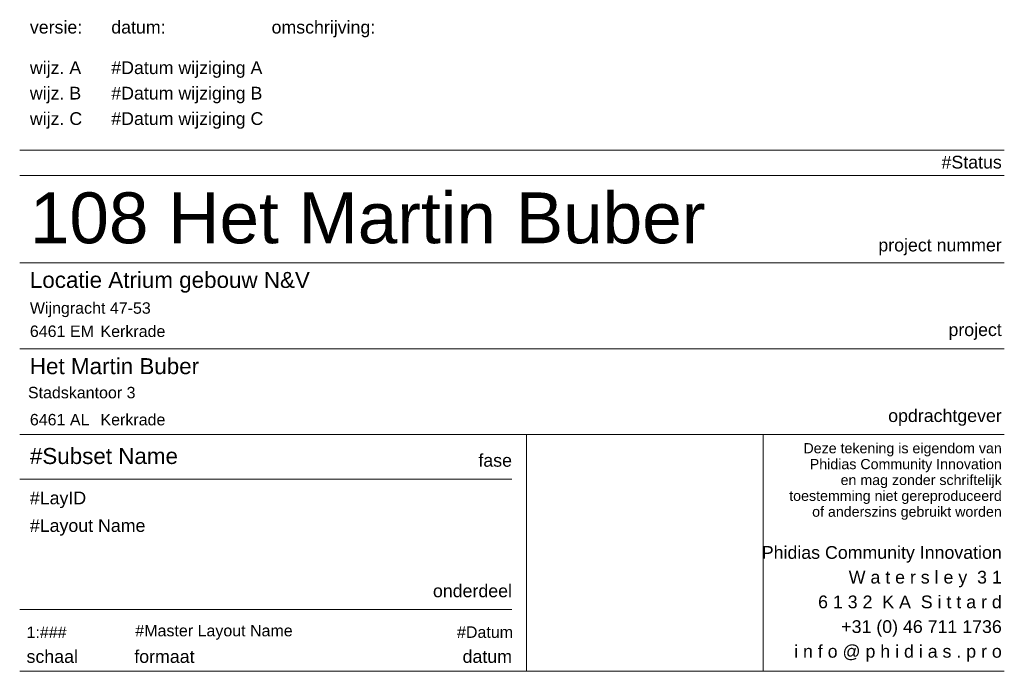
# Model space of a CAD drawing. Header units: millimetres. Extents: x -54205 to 242217, y -3415 to 61516.
# Tile 40 of 40: x 242023 to 242217, y -3415 to -3287. Entities that reach past the tile are written whole.
import ezdxf

# ---------------------------------------------------------------- set-up
doc = ezdxf.new("R2010")
doc.units = ezdxf.units.MM
doc.header["$MEASUREMENT"] = 0
doc.header["$XCLIPFRAME"] = 0
doc.styles.add('GENERATED_STYLE_1', font='arial.ttf')
picture_1 = doc.add_image_def('image1.png', size_in_pixel=(1076, 1160))

msp = doc.modelspace()

# ---------------------------------------------------------------- linework, layer by layer
at = {"color": 2, "linetype": 'Continuous', "lineweight": 0}
for points in [[(242217, -3312.3), (242023.49, -3312.3)], [(242023.49, -3317.3), (242217, -3317.3)], [(242023.49, -3334.4), (242217, -3334.4)], [(242023.49, -3351.3), (242217, -3351.3)], [(242023.49, -3368.19), (242217, -3368.19)], [(242123.12, -3368.19), (242123.12, -3414.69)], [(242169.62, -3368.19), (242169.62, -3414.69)], [(242023.49, -3376.94), (242120.24, -3376.94)], [(242023.49, -3402.58), (242120.24, -3402.58)], [(242023.49, -3414.69), (242217, -3414.69)]]:
    msp.add_lwpolyline(points, dxfattribs=at)

# ---------------------------------------------------------------- texts
at = {"color": 2, "linetype": 'Continuous', "lineweight": 0, "style": 'GENERATED_STYLE_1'}
for s, insert, char_height, attachment_point in [('\\A1;{\\pql;\\fArial|b0|i0|c0|p0;\\W1.000000;versie\\fArial|b0|i0|c0|p0;\\W1.000000;:}', (242025.49, -3286.87), 2.5, 1), ('\\A1;{\\pql;\\fArial|b0|i0|c0|p0;\\W1.000000;datum\\fArial|b0|i0|c0|p0;\\W1.000000;:}', (242041.49, -3286.87), 2.5, 1), ('\\A1;{\\pql;\\fArial|b0|i0|c0|p0;\\W1.000000;omschrijving\\fArial|b0|i0|c0|p0;\\W1.000000;:}', (242072.99, -3286.87), 2.5, 1), ('\\A1;{\\pql;\\fArial|b0|i0|c0|p0;\\W1.000000;wijz. A}', (242025.49, -3298.09), 2.5, 7), ('\\A1;{\\pql;\\fArial|b0|i0|c0|p0;\\W1.000000;#Datum wijziging A}', (242041.49, -3298.09), 2.5, 7), ('\\A1;{\\pql;\\fArial|b0|i0|c0|p0;\\W1.000000;wijz. \\fArial|b0|i0|c0|p0;\\W1.000000;B}', (242025.49, -3303.09), 2.5, 7), ('\\A1;{\\pql;\\fArial|b0|i0|c0|p0;\\W1.000000;#Datum wijziging B}', (242041.49, -3303.09), 2.5, 7), ('\\A1;{\\pql;\\fArial|b0|i0|c0|p0;\\W1.000000;wijz. \\fArial|b0|i0|c0|p0;\\W1.000000;C}', (242025.49, -3308.09), 2.5, 7), ('\\A1;{\\pql;\\fArial|b0|i0|c0|p0;\\W1.000000;#Datum wijziging C}', (242041.49, -3308.09), 2.5, 7), ('\\A1;{\\pql;\\fArial|b0|i0|c0|p0;\\W1.000000;108 Het Martin Buber}', (242025.49, -3320.59), 10, 1), ('\\A1;{\\pqr;\\fArial|b0|i0|c0|p0;\\W1.000000;project\\fArial|b0|i0|c0|p0;\\W1.000000; nummer}', (242216.5, -3332.94), 2.5, 9), ('\\A1;{\\pql;\\fArial|b0|i0|c0|p0;\\W1.000000;Locatie Atrium gebouw N&V}', (242025.49, -3340.31), 3.15, 7), ('\\A1;{\\pql;\\fArial|b0|i0|c0|p0;\\W1.000000;Wijngracht 47-53}', (242025.49, -3345.11), 2.25, 7), ('\\A1;{\\pql;\\fArial|b0|i0|c0|p0;\\W1.000000;6461 EM}', (242025.49, -3349.03), 2.25, 7), ('\\A1;{\\pql;\\fArial|b0|i0|c0|p0;\\W1.000000;Kerkrade}', (242039.37, -3349.03), 2.25, 7), ('\\A1;{\\pqr;\\fArial|b0|i0|c0|p0;\\W1.000000;project}', (242216.5, -3349.57), 2.5, 9), ('\\A1;{\\pql;\\fArial|b0|i0|c0|p0;\\W1.000000;Het Martin Buber}', (242025.49, -3356.35), 3.15, 7), ('\\A1;{\\pqr;\\fArial|b0|i0|c0|p0;\\W1.000000;Stadskantoor 3}', (242046.25, -3361.08), 2.25, 9), ('\\A1;{\\pql;\\fArial|b0|i0|c0|p0;\\W1.000000;6461 AL}', (242025.49, -3366.4), 2.25, 7), ('\\A1;{\\pql;\\fArial|b0|i0|c0|p0;\\W1.000000;Kerkrade}', (242039.37, -3366.4), 2.25, 7), ('\\A1;{\\pqr;\\fArial|b0|i0|c0|p0;\\W1.000000;opdrachtgever}', (242216.5, -3366.46), 2.5, 9), ('\\A1;{\\pql;\\fArial|b0|i0|c0|p0;\\W1.000000;#Subset Name}', (242025.49, -3370.81), 3.15, 1), ('\\A1;{\\pqr;\\fArial|b0|i0|c0|p0;\\W1.000000;fase}', (242120.24, -3374.53), 2.5, 9), ('\\A1;{\\pql;\\fArial|b0|i0|c0|p0;\\W1.000000;#LayID}', (242025.49, -3382.63), 2.5, 7), ('\\A1;{\\pql;\\fArial|b0|i0|c0|p0;\\W1.000000;#Layout Name\\fArial|b0|i0|c0|p0;\\W1.000000; }', (242025.49, -3384.8), 2.5, 1), ('\\A1;{\\pqr;\\fArial|b0|i0|c0|p0;\\W1.000000;onderdeel}', (242120.24, -3400.17), 2.5, 9), ('\\A1;{\\pql;\\fArial|b0|i0|c0|p0;\\W1.000000;1:###}', (242024.84, -3408.15), 2.25, 7), ('\\A1;{\\pql;\\fArial|b0|i0|c0|p0;\\W1.000000;#Master Layout Name}', (242046.22, -3408.5), 2.25, 7), ('\\A1;{\\pql;\\fArial|b0|i0|c0|p0;\\W1.000000;#Datum}', (242109.44, -3408.15), 2.25, 7), ('\\A1;{\\pql;\\fArial|b0|i0|c0|p0;\\W1.000000;schaal}', (242024.84, -3413.07), 2.5, 7), ('\\A1;{\\pqr;\\fArial|b0|i0|c0|p0;\\W1.000000;formaat}', (242057.85, -3413.07), 2.5, 9), ('\\A1;{\\pqr;\\fArial|b0|i0|c0|p0;\\W1.000000;datum}', (242120.24, -3413.07), 2.5, 9)]:
    msp.add_mtext(s, dxfattribs=dict(at, insert=insert, char_height=char_height, attachment_point=attachment_point))
at = {"color": 251, "linetype": 'Continuous', "lineweight": 0, "true_color": 0x636f72, "insert": (242216.5, -3315.93), "char_height": 2.5, "attachment_point": 9, "style": 'GENERATED_STYLE_1'}
msp.add_mtext('\\A1;{\\pqr;\\fArial|b0|i0|c0|p0;\\W1.000000;#Status}', dxfattribs=at)
at = {"color": 2, "linetype": 'Continuous', "lineweight": 0, "attachment_point": 9, "style": 'GENERATED_STYLE_1'}
for s, insert, char_height, line_spacing_factor in [('\\A1;{\\pqr;\\fArial|b0|i0|c0|p0;\\W1.000000;Deze tekening is eigendom van\\P\\pqr;\\fArial|b0|i0|c0|p0;\\W1.000000;Phidias Community Innovation\\P\\pqr;\\fArial|b0|i0|c0|p0;\\W1.000000;en mag zonder schriftelijk\\P\\pqr;\\fArial|b0|i0|c0|p0;\\W1.000000;toestemming niet gereproduceerd\\P\\pqr;\\fArial|b0|i0|c0|p0;\\W1.000000;of anderszins gebruikt worden}', (242216.5, -3384.93), 2, 0.935089), ('\\A1;{\\pqr;\\fArial|b0|i0|c0|p0;\\W1.000000;Phidias Community Innovation\\P\\pqr;\\fArial|b0|i0|c0|p0;\\W1.000000;W a t e r s l e y  3 1\\P\\pqr;\\fArial|b0|i0|c0|p0;\\W1.000000;6 1 3 2  K A  S i t t a r d\\P\\pqr;\\fArial|b0|i0|c0|p0;\\W1.000000;+31 (0) 46 711 1736\\P\\pqr;\\fArial|b0|i0|c0|p0;\\W1.000000;i n f o @ p h i d i a s . p r o}', (242216.5, -3412.77), 2.5, 1.165221)]:
    msp.add_mtext(s, dxfattribs=dict(at, insert=insert, char_height=char_height, line_spacing_factor=line_spacing_factor))
at = {"color": 6, "linetype": 'Continuous', "lineweight": 0, "char_height": 0.015, "attachment_point": 7, "style": 'GENERATED_STYLE_1'}
for s, insert in [('\\A1;{\\pql;\\fArial|b0|i0|c0|p0;\\W1.000000;deze tekening is eigendom van}', (242180.34, -3372.36)), ('\\A1;{\\pql;\\fArial|b0|i0|c0|p0;\\W1.000000;Phidias Community Innovation,}', (242180.26, -3375.72)), ('\\A1;{\\pql;\\fArial|b0|i0|c0|p0;\\W1.000000;en mag zonder schriftelijk}', (242180.34, -3379.06)), ('\\A1;{\\pql;\\fArial|b0|i0|c0|p0;\\W1.000000;toestemming niet gereproduceerd}', (242180.38, -3382.41)), ('\\A1;{\\pql;\\fArial|b0|i0|c0|p0;\\W1.000000;of anderszins gebruikt worden}', (242180.34, -3385.75)), ('\\A1;{\\pql;\\fArial|b0|i0|c0|p0;\\W1.000000;Phidias Community Innovation}', (242180.29, -3392.68)), ('\\A1;{\\pql;\\fArial|b0|i0|c0|p0;\\W1.000000;Watersley 31}', (242180.42, -3396.55)), ('\\A1;{\\pql;\\fArial|b0|i0|c0|p0;\\W1.000000;6132 KA Sittard}', (242180.38, -3400.44)), ('\\A1;{\\pql;\\fArial|b0|i0|c0|p0;\\W1.000000;T +31 467111736}', (242180.4, -3404.29))]:
    msp.add_mtext(s, dxfattribs=dict(at, insert=insert))

# ---------------------------------------------------------------- pictures from other files: only their frames are drawn
at = {"linetype": 'Continuous', "lineweight": 0}
image = msp.add_image(picture_1, insert=(242123.12, -3414.69), size_in_units=(46.5, 46.5), dxfattribs=at)
image.set_boundary_path([(-0.5, -0.5), (1075.5, 1159.5)])

doc.saveas('drawing.dxf')
